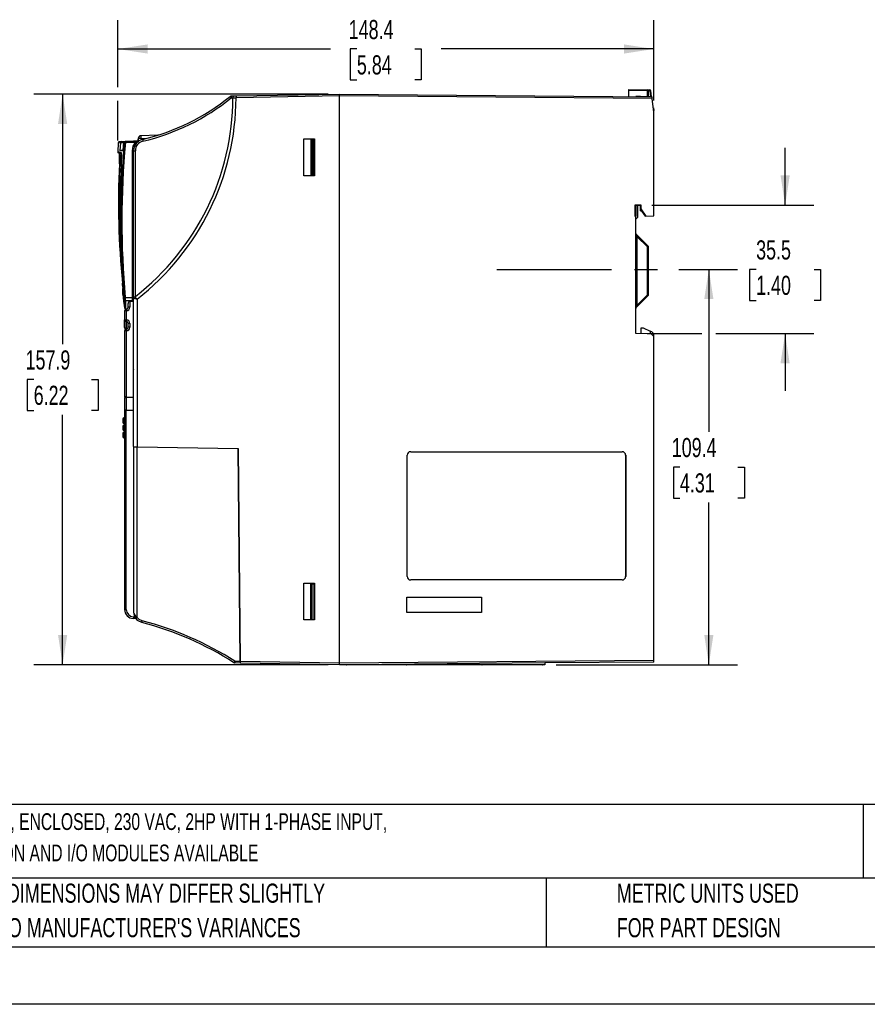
# Model space of a CAD drawing. Header units: millimetres. Extents: x 0 to 699, y 0 to 540.
# Tile 6 of 38: x 156 to 391, y 0 to 272. Entities that reach past the tile are written whole.
import ezdxf

# ---------------------------------------------------------------- set-up
doc = ezdxf.new("R2010")
doc.units = ezdxf.units.MM
doc.header["$LTSCALE"] = 2.5
doc.linetypes.add('CENTERX2', pattern=[20.32, 12.7, -2.54, 2.54, -2.54])
doc.layers.add('CENTER', color=40, linetype='CENTERX2')
doc.layers.add('DIMENSIONS', color=140, linetype='Continuous', lineweight=25)
doc.layers.add('TEXT', color=140, linetype='Continuous', lineweight=25)
doc.styles.add('SLDTEXTSTYLE0', font='TXT', dxfattribs={"width": 0.7})
doc.dimstyles.new('SLDDIMSTYLE0', dxfattribs={"dimtxt": 5.39502, "dimasz": 8.255, "dimexe": 0, "dimexo": 0.0625, "dimgap": 1.348755, "dimtad": 0, "dimtih": 1, "dimtoh": 1, "dimrnd": 1e-09, "dimzin": 12, "dimdsep": 46, "dimtxsty": 'SLDTEXTSTYLE0', "dimsah": 1, "dimcen": 0.09, "dimadec": 0, "dimazin": 3, "dimtfac": 1, "dimtofl": 0, "dimtmove": 0, "dimatfit": 3, "dimfxl": 0, "dimfrac": 2, "dimtolj": 1, "dimtzin": 12, "dimarcsym": 0})
doc.dimstyles.new('SLDDIMSTYLE1', dxfattribs={"dimtxt": 5.39502, "dimasz": 8.255, "dimexe": 0, "dimexo": 0.0625, "dimgap": 1.348755, "dimtad": 0, "dimtih": 1, "dimtoh": 1, "dimrnd": 1e-09, "dimzin": 12, "dimdsep": 46, "dimtxsty": 'SLDTEXTSTYLE0', "dimsah": 1, "dimcen": 0.09, "dimadec": 0, "dimazin": 3, "dimtfac": 1, "dimtmove": 0, "dimatfit": 0, "dimfxl": 0, "dimfrac": 2, "dimtolj": 1, "dimtzin": 12, "dimarcsym": 0})

# ---------------------------------------------------------------- blocks, each defined once
blk = doc.blocks.new('SW_NOTE_0')
at = {"layer": 'TEXT', "color": 0, "linetype": 'CENTERX2', "lineweight": 18, "char_height": 4.6302, "attachment_point": 1, "style": 'SLDTEXTSTYLE0'}
for s, insert in [('WEG ELECTRIC CFW320 SERIES AC GENERAL PURPOSE DRIVE, ENCLOSED, 230 VAC, 2HP WITH 1-PHASE INPUT,', (0, 5.97)), ('SVC, V/Hz OR VVW MODE, A FRAME, OPTIONAL COMMUNICATION AND I/O MODULES AVAILABLE', (0, -2.7))]:
    blk.add_mtext(s, dxfattribs=dict(at, insert=insert))
blk = doc.blocks.new('SW_NOTE_0_3')
at = {"layer": 'TEXT', "color": 0, "linetype": 'CENTERX2', "lineweight": 18, "char_height": 5.2917, "attachment_point": 1, "style": 'SLDTEXTSTYLE0'}
for s, insert in [('PART DIMENSIONS MAY DIFFER SLIGHTLY', (0, 6.82)), ("DUE TO MANUFACTURER'S VARIANCES", (0, -2.73))]:
    blk.add_mtext(s, dxfattribs=dict(at, insert=insert))
blk = doc.blocks.new('SW_NOTE_0_6')
at = {"layer": 'TEXT', "color": 0, "linetype": 'CENTERX2', "lineweight": 18, "char_height": 5.2917, "attachment_point": 1, "style": 'SLDTEXTSTYLE0'}
for s, insert in [('METRIC UNITS USED', (0, 6.82)), ('FOR PART DESIGN', (0, -2.73))]:
    blk.add_mtext(s, dxfattribs=dict(at, insert=insert))
blk = doc.blocks.new('_D_4')
at = {"layer": 'DIMENSIONS'}
for p, q in [((183.08, 253.81), (183.08, 272.32)), ((331.45, 250.11), (331.45, 272.32)), ((183.08, 264.38), (241.94, 264.38)), ((249.25, 264.38), (247.43, 264.38)), ((247.43, 264.38), (247.43, 255.81)), ((265.28, 264.38), (267.09, 264.38)), ((267.09, 264.38), (267.09, 255.81)), ((331.45, 264.38), (272.59, 264.38)), ((247.43, 255.81), (249.25, 255.81)), ((267.09, 255.81), (265.28, 255.81)), ((183.08, 239.07), (183.08, 250))]:
    blk.add_line(p, q, dxfattribs=at)
for points in [[(183.08, 264.38), (191.33, 263.11), (191.33, 265.65)], [(331.45, 264.38), (323.19, 265.65), (323.19, 263.11)]]:
    blk.add_solid(points, dxfattribs=at)
at = {"layer": 'DIMENSIONS', "char_height": 5.292, "attachment_point": 1, "style": 'SLDTEXTSTYLE0'}
for s, insert in [('148.4', (247, 272.41)), ('5.84', (249.25, 262.63))]:
    blk.add_mtext(s, dxfattribs=dict(at, insert=insert))
blk = doc.blocks.new('_D_5')
at = {"layer": 'DIMENSIONS'}
for p, q in [((241.27, 251.91), (159.87, 251.91)), ((167.81, 251.91), (167.81, 182.72)), ((159.8, 172.94), (157.98, 172.94)), ((157.98, 172.94), (157.98, 164.36)), ((175.83, 172.94), (177.64, 172.94)), ((177.64, 172.94), (177.64, 164.36)), ((157.98, 164.36), (159.8, 164.36)), ((177.64, 164.36), (175.83, 164.36)), ((167.81, 93.97), (167.81, 163.16)), ((241.27, 93.97), (159.87, 93.97))]:
    blk.add_line(p, q, dxfattribs=at)
for points in [[(167.81, 251.91), (166.54, 243.65), (169.08, 243.65)], [(167.81, 93.97), (169.08, 102.22), (166.54, 102.22)]]:
    blk.add_solid(points, dxfattribs=at)
at = {"layer": 'DIMENSIONS', "char_height": 5.292, "attachment_point": 1, "style": 'SLDTEXTSTYLE0'}
for s, insert in [('157.9', (157.55, 180.97)), ('6.22', (159.8, 171.19))]:
    blk.add_mtext(s, dxfattribs=dict(at, insert=insert))
blk = doc.blocks.new('_D_6')
at = {"layer": 'DIMENSIONS'}
for p, q in [((367.79, 221.14), (367.79, 237.01)), ((330.92, 221.15), (375.72, 221.14)), ((359.76, 203.39), (357.95, 203.39)), ((357.95, 203.39), (357.95, 194.81)), ((375.8, 203.39), (377.61, 203.39)), ((377.61, 203.39), (377.61, 194.81)), ((357.95, 194.81), (359.76, 194.81)), ((377.61, 194.81), (375.8, 194.81)), ((329.62, 185.65), (344.77, 185.64)), ((348.58, 185.64), (375.71, 185.63)), ((367.78, 185.64), (367.77, 169.76))]:
    blk.add_line(p, q, dxfattribs=at)
for points in [[(367.79, 221.14), (369.06, 229.39), (366.52, 229.39)], [(367.78, 185.64), (366.5, 177.38), (369.04, 177.38)]]:
    blk.add_solid(points, dxfattribs=at)
at = {"layer": 'DIMENSIONS', "char_height": 5.292, "attachment_point": 1, "style": 'SLDTEXTSTYLE0'}
for s, insert in [('35.5', (359.76, 211.42)), ('1.40', (359.76, 201.63))]:
    blk.add_mtext(s, dxfattribs=dict(at, insert=insert))
blk = doc.blocks.new('_D_7')
at = {"layer": 'DIMENSIONS'}
for p, q in [((338.34, 203.4), (354.61, 203.4)), ((346.67, 203.4), (346.67, 158.48)), ((338.66, 148.7), (336.85, 148.7)), ((336.85, 148.7), (336.85, 140.12)), ((354.69, 148.7), (356.5, 148.7)), ((356.5, 148.7), (356.5, 140.12)), ((336.85, 140.12), (338.66, 140.12)), ((356.5, 140.12), (354.69, 140.12)), ((346.67, 93.99), (346.67, 138.92)), ((304.41, 93.99), (354.61, 93.99))]:
    blk.add_line(p, q, dxfattribs=at)
for points in [[(346.67, 203.4), (345.4, 195.15), (347.94, 195.15)], [(346.67, 93.99), (347.94, 102.25), (345.4, 102.25)]]:
    blk.add_solid(points, dxfattribs=at)
at = {"layer": 'DIMENSIONS', "char_height": 5.292, "attachment_point": 1, "style": 'SLDTEXTSTYLE0'}
for s, insert in [('109.4', (336.41, 156.73)), ('4.31', (338.66, 146.94))]:
    blk.add_mtext(s, dxfattribs=dict(at, insert=insert))

msp = doc.modelspace()

# ---------------------------------------------------------------- linework, layer by layer
for p, q in [((214.487, 251.385), (215.318, 251.4)), ((214.487, 250.886), (214.952, 250.894)), ((214.952, 250.894), (214.952, 250.902)), ((215.318, 251.4), (215.809, 251.409)), ((215.809, 251.409), (244.447, 251.908)), ((244.447, 251.408), (215.809, 250.909)), ((244.447, 251.908), (330.929, 251.154)), ((330.991, 250.653), (244.447, 251.408)), ((244.447, 94.469), (244.447, 251.408)), ((324.447, 253.21), (324.447, 252.91)), ((324.447, 253.21), (329.652, 253.119)), ((329.652, 252.82), (324.447, 252.91)), ((324.447, 252.91), (324.447, 251.21)), ((327.788, 251.216), (326.447, 251.193)), ((327.788, 251.216), (330.317, 251.26)), ((327.797, 251.181), (327.797, 251.216)), ((329.652, 253.119), (330.34, 253.107)), ((329.947, 252.82), (329.652, 252.82)), ((329.652, 251.249), (329.652, 252.82)), ((329.947, 251.254), (329.947, 252.82)), ((330.34, 252.808), (329.947, 252.814)), ((330.34, 252.808), (330.535, 251.214)), ((330.84, 251.154), (330.632, 252.844)), ((331.447, 246.939), (330.991, 250.653)), ((331.309, 248.062), (331.439, 247.323)), ((331.447, 247.236), (331.41, 247.236)), ((331.447, 246.939), (331.447, 247.236)), ((331.447, 218.188), (331.447, 246.939)), ((194.151, 240.508), (189.491, 240.386)), ((189.769, 240.498), (189.766, 240.393)), ((194.257, 240.615), (194.449, 240.62)), ((183.214, 238.449), (183.099, 235.885)), ((184.112, 238.745), (183.574, 238.731)), ((183.82, 238.465), (183.678, 236.234)), ((183.825, 238.465), (183.689, 236.333)), ((183.825, 238.465), (184.782, 238.496)), ((184.117, 238.745), (185.074, 238.77)), ((184.602, 236.258), (184.79, 238.497)), ((184.602, 236.356), (184.782, 238.496)), ((184.79, 238.497), (184.901, 238.5)), ((185.074, 238.77), (185.082, 238.77)), ((185.191, 238.773), (185.082, 238.77)), ((187.452, 238.832), (185.191, 238.773)), ((185.193, 238.473), (185.191, 238.473)), ((187.455, 238.532), (185.193, 238.473)), ((188.736, 238.866), (187.452, 238.832)), ((188.021, 238.547), (187.455, 238.532)), ((188.76, 239.649), (188.747, 238.867)), ((188.747, 239.636), (188.747, 239.422)), ((188.747, 238.867), (188.747, 239.422)), ((188.747, 239.422), (188.756, 239.422)), ((189.507, 239.649), (189.5, 239.226)), ((189.507, 239.649), (191.125, 239.692)), ((234.547, 229.308), (234.547, 239.508)), ((234.547, 239.508), (237.547, 239.508)), ((236.469, 239.33), (236.847, 239.337)), ((236.469, 239.33), (236.469, 229.487)), ((236.847, 239.337), (237.347, 239.346)), ((236.847, 239.337), (236.847, 229.48)), ((237.347, 229.471), (237.347, 239.346)), ((237.547, 239.508), (237.547, 229.308)), ((183.116, 235.884), (183.119, 235.883)), ((184.134, 235.367), (183.325, 235.584)), ((183.678, 236.234), (184.602, 236.258)), ((184.602, 236.356), (183.689, 236.333)), ((184.61, 236.357), (184.602, 236.356)), ((187.152, 195.602), (187.152, 236.24)), ((187.447, 236.239), (187.938, 236.239)), ((187.447, 195.433), (187.447, 236.239)), ((187.938, 195.895), (187.938, 236.239)), ((183.744, 232.574), (184.092, 232.48)), ((237.547, 229.308), (234.547, 229.308)), ((236.847, 229.48), (236.469, 229.487)), ((237.347, 229.471), (236.847, 229.48)), ((326.325, 221.271), (327.868, 221.27)), ((326.325, 218.028), (326.325, 221.271)), ((326.325, 221.271), (326.446, 221.15)), ((326.446, 221.15), (326.446, 221.092)), ((326.446, 221.15), (327.747, 221.15)), ((326.446, 221.135), (326.447, 221.135)), ((326.446, 221.092), (326.447, 221.092)), ((326.447, 221.135), (326.447, 221.15)), ((326.503, 221.15), (326.447, 221.149)), ((326.447, 221.092), (326.447, 221.135)), ((326.447, 221.092), (326.447, 218.149)), ((326.947, 221.15), (326.947, 217.787)), ((327.747, 221.15), (327.868, 221.27)), ((327.747, 221.15), (327.747, 221.114)), ((327.747, 221.15), (327.747, 220.093)), ((327.747, 220.077), (327.747, 221.114)), ((327.747, 221.114), (327.747, 221.114)), ((327.868, 221.27), (327.868, 220.115)), ((326.447, 218.149), (326.325, 218.028)), ((326.447, 218.028), (326.325, 218.028)), ((326.447, 218.028), (326.447, 218.149)), ((326.447, 185.649), (326.447, 218.028)), ((327.747, 220.077), (327.868, 220.115)), ((327.747, 219.593), (327.747, 220.093)), ((327.747, 220.093), (327.747, 220.093)), ((329.098, 218.149), (327.747, 220.077)), ((327.747, 219.593), (328.082, 219.599)), ((327.868, 220.115), (329.244, 218.149)), ((329.098, 218.149), (329.244, 218.149)), ((329.244, 218.149), (331.447, 218.188)), ((326.947, 217.787), (326.447, 217.287)), ((329.859, 209.798), (326.535, 213.122)), ((326.741, 212.496), (326.447, 212.496)), ((326.741, 212.496), (326.741, 193.424)), ((329.652, 209.586), (326.741, 212.496)), ((329.652, 196.334), (329.652, 209.586)), ((329.947, 209.586), (329.652, 209.586)), ((329.947, 196.334), (329.947, 209.586)), ((184.452, 196.49), (184.453, 196.485)), ((184.453, 196.485), (184.454, 196.448)), ((326.741, 193.424), (329.652, 196.334)), ((329.652, 196.334), (329.947, 196.334)), ((185.156, 195.632), (187.152, 195.602)), ((187.152, 194.655), (185.21, 194.684)), ((185.947, 192.913), (185.947, 193.941)), ((187.447, 194.539), (186.438, 194.519)), ((186.438, 194.519), (186.438, 192.913)), ((187.152, 194.533), (187.152, 194.655)), ((187.447, 154.339), (187.447, 195.433)), ((188.429, 195.187), (188.429, 154.322)), ((326.535, 192.798), (329.859, 196.122)), ((184.947, 191.9), (184.947, 189.446)), ((185.438, 191.9), (184.947, 191.9)), ((185.193, 192.505), (185.725, 192.496)), ((185.454, 192.4), (185.437, 192.4)), ((185.454, 192.395), (185.438, 192.395)), ((185.455, 191.901), (185.438, 191.9)), ((185.438, 191.9), (185.438, 189.446)), ((186.438, 192.913), (185.947, 192.913)), ((326.447, 193.424), (326.741, 193.424)), ((326.535, 192.798), (326.535, 192.798)), ((184.947, 189.446), (185.438, 189.446)), ((184.947, 187.275), (184.947, 189.446)), ((185.438, 189.446), (185.455, 189.446)), ((185.455, 188.951), (185.438, 188.951)), ((185.438, 186.846), (185.438, 188.951)), ((185.455, 186.842), (185.455, 188.951)), ((185.947, 187.358), (185.947, 188.438)), ((186.438, 188.438), (185.947, 188.438)), ((186.438, 188.438), (186.438, 187.358)), ((184.947, 186.346), (184.947, 168.083)), ((185.438, 186.346), (184.947, 186.346)), ((185.454, 186.842), (185.438, 186.841)), ((185.438, 186.346), (185.438, 168.074)), ((185.455, 186.346), (185.438, 186.346)), ((186.438, 187.358), (185.947, 187.358)), ((330.747, 185.574), (326.447, 185.649)), ((327.947, 185.623), (327.947, 187.21)), ((327.947, 187.21), (328.466, 187.201)), ((328.466, 187.201), (330.447, 186.277)), ((330.447, 186.277), (330.447, 185.579)), ((330.869, 186.08), (330.447, 186.277)), ((331.447, 184.849), (330.747, 185.574)), ((187.404, 175.621), (187.404, 183.657)), ((187.404, 183.657), (187.447, 183.657)), ((187.447, 183.639), (187.404, 183.657)), ((331.447, 184.849), (331.447, 185.174)), ((331.447, 95.229), (331.447, 184.849)), ((187.447, 175.639), (187.404, 175.621)), ((187.447, 175.621), (187.404, 175.621)), ((185.438, 168.074), (184.947, 168.083)), ((184.947, 167.917), (185.438, 167.921)), ((184.947, 167.917), (184.947, 164.461)), ((185.438, 168.074), (187.447, 168.039)), ((187.447, 167.939), (185.438, 167.921)), ((185.438, 167.921), (185.438, 164.456)), ((185.438, 164.456), (184.947, 164.461)), ((184.947, 164.367), (185.438, 164.371)), ((184.947, 164.367), (184.947, 109.276)), ((185.438, 164.456), (187.447, 164.439)), ((185.438, 164.371), (187.447, 164.389)), ((185.438, 109.276), (185.438, 164.371)), ((186.747, 164.445), (186.747, 164.383)), ((184.447, 162.012), (184.447, 161.646)), ((184.447, 161.646), (184.447, 161.065)), ((184.947, 162.317), (184.731, 162.304)), ((184.731, 162.087), (184.947, 162.101)), ((184.731, 162.087), (184.731, 161.721)), ((184.731, 161.721), (184.947, 161.713)), ((184.947, 161.347), (184.731, 161.355)), ((184.731, 161.355), (184.731, 160.765)), ((184.447, 160.012), (184.447, 159.646)), ((184.447, 159.646), (184.447, 159.065)), ((184.731, 160.765), (184.947, 160.754)), ((184.947, 160.317), (184.731, 160.304)), ((184.731, 160.087), (184.947, 160.101)), ((184.731, 160.087), (184.731, 159.721)), ((184.731, 159.721), (184.947, 159.713)), ((184.947, 159.347), (184.731, 159.355)), ((184.731, 159.355), (184.731, 158.765)), ((184.731, 158.765), (184.947, 158.754)), ((184.947, 158.317), (184.731, 158.304)), ((184.731, 158.087), (184.947, 158.101)), ((184.731, 158.087), (184.731, 157.721)), ((184.447, 158.012), (184.447, 157.646)), ((184.447, 157.646), (184.447, 157.065)), ((184.731, 157.721), (184.947, 157.713)), ((184.947, 157.347), (184.731, 157.355)), ((184.731, 157.355), (184.731, 156.765)), ((184.731, 156.765), (184.947, 156.754)), ((187.447, 154.339), (187.447, 154.337)), ((187.447, 154.339), (188.429, 154.322)), ((187.447, 154.337), (187.447, 108.569)), ((188.429, 154.322), (216.424, 153.833)), ((188.429, 154.322), (188.429, 154.305)), ((188.429, 107.08), (188.429, 154.303)), ((188.429, 154.303), (216.405, 153.814)), ((191.599, 154.266), (191.597, 154.25)), ((197.964, 154.155), (197.964, 154.138)), ((216.407, 153.816), (216.405, 153.814)), ((216.919, 94.95), (216.405, 153.814)), ((216.424, 153.833), (216.938, 94.95)), ((264.147, 152.944), (322.647, 152.944)), ((264.147, 152.944), (264.147, 152.942)), ((264.147, 152.942), (322.647, 152.942)), ((322.647, 152.944), (322.647, 152.942)), ((263.141, 118.439), (263.141, 151.939)), ((263.141, 151.939), (263.144, 151.939)), ((263.144, 118.439), (263.144, 151.939)), ((323.65, 151.939), (323.65, 118.439)), ((323.652, 151.939), (323.65, 151.939)), ((323.652, 151.939), (323.652, 118.439)), ((263.144, 118.439), (263.141, 118.439)), ((264.147, 117.434), (264.147, 117.436)), ((322.647, 117.436), (264.147, 117.436)), ((322.647, 117.434), (264.147, 117.434)), ((322.647, 117.434), (322.647, 117.436)), ((323.652, 118.439), (323.65, 118.439)), ((234.547, 106.369), (234.547, 116.569)), ((234.547, 116.569), (237.547, 116.569)), ((236.469, 116.391), (236.847, 116.398)), ((236.469, 106.548), (236.469, 116.391)), ((236.847, 116.398), (237.347, 116.407)), ((236.847, 106.541), (236.847, 116.398)), ((237.347, 116.407), (237.347, 106.532)), ((237.547, 116.569), (237.547, 106.369)), ((263.108, 112.677), (283.785, 112.677)), ((263.108, 108.401), (263.108, 112.677)), ((263.108, 112.677), (263.111, 112.675)), ((263.111, 112.675), (283.783, 112.675)), ((263.111, 108.403), (263.111, 112.675)), ((283.785, 112.677), (283.783, 112.675)), ((283.783, 112.675), (283.783, 108.403)), ((283.785, 112.677), (283.785, 108.401)), ((184.947, 109.276), (185.438, 109.276)), ((187.403, 107.276), (187.742, 107.27)), ((188.049, 106.765), (187.403, 106.776)), ((237.547, 106.369), (234.547, 106.369)), ((236.847, 106.541), (236.469, 106.548)), ((236.847, 106.541), (237.347, 106.532)), ((263.111, 108.403), (263.108, 108.401)), ((283.785, 108.401), (263.108, 108.401)), ((283.783, 108.403), (263.111, 108.403)), ((283.785, 108.401), (283.783, 108.403)), ((216.823, 106.149), (216.84, 106.149)), ((215.5, 94.975), (216.919, 94.95)), ((216.932, 94.45), (215.5, 94.475)), ((216.932, 94.45), (216.943, 94.45)), ((216.938, 94.95), (216.943, 94.45)), ((216.938, 94.95), (244.447, 94.469)), ((244.447, 93.969), (216.943, 94.45)), ((244.447, 94.469), (331.447, 95.229)), ((247.103, 93.993), (244.447, 93.969)), ((247.041, 93.98), (246.342, 93.98)), ((247.041, 93.98), (247.041, 93.993)), ((262.989, 93.98), (247.041, 93.98)), ((301.238, 94.465), (247.103, 93.993)), ((301.238, 93.993), (247.103, 93.993)), ((262.989, 93.98), (262.989, 93.993)), ((283.904, 93.98), (262.989, 93.98)), ((299.852, 93.98), (283.904, 93.98)), ((299.852, 93.98), (299.852, 93.993)), ((331.447, 94.729), (301.238, 94.465)), ((301.238, 94.465), (301.238, 93.993)), ((330.325, 94.719), (330.343, 94.719))]:
    msp.add_line(p, q)
at = {"color": 7, "linetype": 'Continuous'}
msp.add_line((698.506, 0.007), (0.006, 0.007), dxfattribs=at)
at = {"flags": 128}
for points in [[(215.318, 251.4), (215.169, 251.369), (215.056, 251.275), (215.01, 251.198), (214.977, 251.107), (214.958, 251.007), (214.952, 250.902)], [(214.952, 250.902), (215.107, 250.903), (215.311, 250.905), (215.551, 250.907), (215.809, 250.909)], [(244.447, 251.408), (244.447, 251.51), (244.447, 251.605), (244.447, 251.762), (244.447, 251.868), (244.447, 251.898), (244.447, 251.908)], [(327.785, 251.181), (327.786, 251.207), (327.788, 251.216)], [(327.797, 251.216), (327.894, 251.207), (327.985, 251.179)], [(330.991, 250.653), (330.976, 250.77), (330.964, 250.869), (330.947, 251.007), (330.939, 251.071), (330.934, 251.117), (330.929, 251.154)], [(183.419, 238.707), (183.391, 238.699), (183.289, 238.63), (183.209, 238.446)], [(183.247, 238.447), (183.327, 238.45), (183.82, 238.465)], [(187.152, 236.24), (187.376, 237.473), (188.021, 238.547)], [(188.241, 238.349), (188.436, 238.552), (188.623, 238.717)], [(184.066, 235.635), (183.412, 235.806), (183.103, 235.887), (183.116, 235.884)], [(184.09, 232.439), (184.145, 233.654), (184.153, 234.201)], [(184.449, 196.484), (184.678, 194.569), (184.908, 192.769)], [(184.916, 194.952), (184.912, 193.739), (184.909, 193.01), (184.907, 192.766), (184.907, 192.769)], [(185.21, 194.684), (185.204, 193.51), (185.201, 192.777), (185.199, 192.506), (185.199, 192.52)], [(187.72, 195.761), (187.877, 195.851), (187.938, 195.895)], [(184.731, 162.304), (184.727, 162.311), (184.725, 162.297), (184.725, 162.273), (184.725, 162.269), (184.725, 162.216), (184.727, 162.162), (184.731, 162.087)], [(184.947, 162.317), (184.848, 162.311), (184.726, 162.303)], [(184.731, 160.304), (184.727, 160.311), (184.725, 160.297), (184.725, 160.273), (184.725, 160.269), (184.725, 160.216), (184.727, 160.162), (184.731, 160.087)], [(184.731, 158.304), (184.727, 158.311), (184.725, 158.297), (184.725, 158.273), (184.725, 158.269), (184.725, 158.216), (184.727, 158.162), (184.731, 158.087)], [(184.947, 160.317), (184.848, 160.311), (184.726, 160.303)], [(184.947, 158.317), (184.848, 158.311), (184.726, 158.303)], [(189.69, 105.665), (188.697, 106.131), (188.036, 106.783)], [(189.808, 106.149), (189.039, 106.497), (188.429, 107.08)], [(244.447, 93.969), (244.447, 93.98), (244.447, 94.01), (244.447, 94.116), (244.447, 94.273), (244.447, 94.368), (244.447, 94.469)]]:
    msp.add_lwpolyline(points, dxfattribs=at)
for centre, radius, start, end in [((145.113, 251.063), 69.839, 307.82116, 359.86077), ((145.104, 251.063), 70.705, 307.78947, 359.87463), ((176.275, 297.783), 60, 283.14428, 309.17998), ((176.267, 297.78), 60.497, 283.14366, 309.18059), ((214.496, 250.886), 0.5, 91, 129.17998), ((221.107, 256.447), 8.646, 216.75737, 220.03515), ((221.651, 251.135), 7.168, 178.00162, 181.99838), ((222.973, 251.159), 7.168, 178.00162, 181.99838), ((327.797, 250.716), 0.5, 90, 91), ((325.354, 252.969), 4.301, 358.00162, 1.99838), ((329.647, 252.82), 0.3, 0, 89), ((329.662, 251.164), 0.661, 359.56627, 8.37805), ((330.325, 250.76), 0.5, 52.34676, 90), ((326.041, 252.957), 4.301, 358.00162, 1.99838), ((330.334, 252.808), 0.3, 7, 89), ((326.215, 286.998), 34.439, 276.87878, 277.36925), ((331.104, 248.966), 1.677, 280.18513, 281.53046), ((330.947, 247.236), 0.5, 0, 10), ((189.497, 239.636), 0.75, 91.5, 180), ((189.51, 239.636), 0.75, 91.5, 179), ((225.305, 240.823), 35.817, 180.69968, 181.8784), ((184.119, 238.445), 0.3, 91.45633, 176.03424), ((184.125, 238.444), 0.3, 91.45596, 176.05463), ((418.466, 216.847), 234.567, 174.70329, 185.19269), ((418.647, 216.847), 234.453, 174.70742, 185.19155), ((185.081, 238.469), 0.301, 91.41966, 174.8276), ((185.089, 238.47), 0.301, 91.41059, 174.86884), ((185.199, 238.474), 0.299, 91.59047, 174.97521), ((187.361, 263.239), 24.861, 264.32179, 264.99232), ((189.267, 238.659), 4.078, 178.39138, 182.60632), ((190.647, 236.239), 3.2, 103.14428, 180), ((191.751, 238.72), 4.3, 178.49987, 182.49948), ((190.638, 236.239), 2.7, 103.14428, 180), ((190.896, 233.064), 6.191, 110.41735, 117.66602), ((184.04, 233.898), 6.121, 46.65556, 49.42877), ((188.728, 239.166), 0.3, 271.5, 303.2465), ((189.134, 228.919), 10.737, 88.00695, 91.99305), ((197.126, 240.654), 7.323, 190.21788, 194.11559), ((183.377, 235.88), 0.3, 177.35911, 254.98523), ((147.245, 234.761), 36.342, 356.57164, 1.20841), ((155.497, 234.147), 28.291, 356.81244, 2.67683), ((184.365, 235.615), 0.3, 176.17667, 211.95167), ((179.579, 234.641), 4.595, 354.50381, 12.49727), ((181.97, 234.761), 2.26, 345.62685, 16.50644), ((187.225, 211.738), 24.502, 89.48106, 90.17035), ((411.427, 221.82), 228.16, 177.29508, 185.58454), ((378.811, 221.967), 195.356, 176.88766, 184.42274), ((183.851, 235.985), 3.413, 264.4731, 268.20179), ((424.428, 218.664), 240.732, 176.71983, 184.53142), ((326.747, 213.334), 0.3, 180, 225), ((389.748, 233.67), 66.469, 198.00692, 198.57518), ((325.476, 213.866), 5.98, 314.29607, 317.13566), ((329.647, 209.586), 0.3, 0, 45), ((184.506, 198.954), 0.682, 95.05372, 103.16682), ((155.728, 196.541), 28.787, 3.80092, 6.13506), ((158.893, 197.331), 25.659, 2.43145, 5.17409), ((190.427, 199.829), 5.859, 181.78224, 190.95864), ((237.863, 197.275), 53.42, 178.79588, 180.67336), ((184.748, 198.428), 0.295, 141.36299, 186.07945), ((112.977, 200.172), 71.574, 357.01763, 358.59728), ((325.476, 192.054), 5.98, 42.86434, 45.70393), ((329.647, 196.334), 0.3, 315, 0), ((184.916, 197.463), 1.846, 268.33735, 277.46408), ((167.553, 193.875), 17.396, 3.55159, 5.74832), ((185.213, 194.983), 0.299, 185.90189, 269.25213), ((107.446, 190.731), 77.864, 2.90993, 3.60841), ((186.491, 193.976), 0.545, 95.57598, 183.67741), ((187.225, 193.886), 1.717, 82.5676, 92.42731), ((123.509, 195.128), 63.644, 359.57381, 0.42619), ((187.147, 194.354), 0.301, 37.63899, 89.09793), ((187.82, 195.399), 0.375, 105.4248, 173.44309), ((200.003, 243.592), 49.769, 255.38668, 256.55263), ((214.798, 228.555), 42.529, 230.45332, 231.68208), ((185.205, 192.805), 0.3, 187.45096, 268.99577), ((185.447, 191.9), 0.5, 90, 180), ((192.037, 192.148), 6.603, 177.85232, 182.14768), ((191.983, 192.168), 6.533, 177.96314, 182.3484), ((185.435, 192.917), 0.52, 272.03899, 359.5629), ((185.429, 192.909), 1.009, 271.5107, 0.20658), ((185.433, 192.908), 0.514, 306.52662, 0.50862), ((326.747, 192.586), 0.3, 134.99895, 179.99925), ((326.747, 192.586), 0.3, 135, 180), ((376.463, 176.64), 52.478, 161.3473, 162.06705), ((185.444, 189.448), 0.497, 180.27633, 269.28665), ((193.524, 189.198), 8.09, 178.24666, 181.75334), ((195.063, 189.198), 9.611, 178.52424, 181.47576), ((185.435, 188.443), 1.003, 359.75083, 88.82547), ((185.441, 188.445), 0.506, 359.21615, 88.39058), ((185.447, 187.275), 0.5, 180, 248.33915), ((185.447, 186.346), 0.5, 90, 180), ((192.086, 186.594), 6.653, 177.86725, 182.13275), ((192.218, 186.616), 6.768, 178.0542, 182.2863), ((185.435, 187.362), 0.52, 271.9993, 359.55311), ((185.429, 187.355), 1.009, 271.49199, 0.19364), ((330.447, 185.174), 1, 0, 65), ((184.747, 162.012), 0.3, 90, 180), ((184.668, 161.751), 0.342, 79.33253, 130.18537), ((184.668, 161.385), 0.342, 79.33253, 130.18537), ((184.742, 161.65), 0.295, 180.77164, 267.86058), ((184.747, 161.065), 0.3, 180, 267), ((186.681, 161.538), 1.959, 174.63898, 185.36102), ((184.747, 160.012), 0.3, 90, 180), ((184.668, 159.751), 0.342, 79.33253, 130.18537), ((184.668, 159.385), 0.342, 79.33253, 130.18537), ((184.742, 159.65), 0.295, 180.77164, 267.86058), ((184.747, 159.065), 0.3, 180, 267), ((184.747, 158.012), 0.3, 90, 180), ((184.668, 157.751), 0.342, 79.33253, 130.18537), ((186.681, 159.538), 1.959, 174.63898, 185.36102), ((184.668, 157.385), 0.342, 79.33253, 130.18537), ((184.742, 157.65), 0.295, 180.77164, 267.86058), ((184.747, 157.065), 0.3, 180, 267), ((186.681, 157.538), 1.959, 174.63898, 185.36102), ((264.147, 151.939), 1.005, 90.00964, 179.99036), ((264.147, 151.939), 1.003, 90.00966, 179.99036), ((322.647, 151.939), 1.005, 0.00964, 89.99036), ((322.647, 151.939), 1.003, 0.00964, 89.99036), ((264.147, 118.439), 1.005, 180.00964, 269.99036), ((264.147, 118.439), 1.003, 180.00964, 269.99036), ((322.647, 118.439), 1.005, 270.00964, 359.99036), ((322.647, 118.439), 1.003, 270.00962, 359.99036), ((187.447, 109.276), 2.5, 180, 269), ((187.438, 109.276), 2, 180, 269), ((194.567, 107.026), 7.168, 178.00162, 181.99838), ((189.348, 108.755), 1.91, 185.6064, 241.2579), ((190.447, 108.569), 3, 180, 216.53528), ((195.36, 97.52), 11.808, 125.94282, 128.3352), ((190.447, 108.569), 3, 216.95172, 229.46956), ((196.903, 104.173), 7.365, 164.43299, 168.3069), ((167.001, 18.572), 90, 57.58896, 75.39811), ((167.005, 18.6), 90.47, 57.58598, 75.4011), ((222.148, 90.601), 7.958, 146.65743, 150.22468), ((215.508, 94.975), 0.5, 237.58896, 269), ((222.663, 94.725), 7.168, 178.00162, 181.99838), ((246.342, 94.28), 0.3, 258.95615, 270), ((262.989, 94.28), 0.3, 270, 286.73104), ((283.904, 94.28), 0.3, 253.26896, 270), ((300.552, 94.28), 0.3, 270, 286.73104), ((330.325, 95.219), 0.5, 269, 270), ((-3.705, 94.979), 335.152, 359.95726, 0.04274)]:
    msp.add_arc(centre, radius, start, end)
for centre, major_axis, ratio, start_param, end_param in [((188.447, 154.32), (1, -0.017), 0.0174525, 3.1418921, 4.6952351), ((216.928, 94.95), (-0.004, 0.5), 0.0174464, 1.570644, 3.1411358)]:
    msp.add_ellipse(centre, major_axis=major_axis, ratio=ratio, start_param=start_param, end_param=end_param)
at = {"color": 179, "linetype": 'Continuous', "lineweight": 18}
msp.add_open_spline([(183.077, 235.894), (183.077, 235.889), (183.077, 235.88), (183.077, 235.866), (183.08, 235.832), (183.089, 235.789), (183.11, 235.741), (183.134, 235.702), (183.166, 235.665), (183.204, 235.633), (183.243, 235.611), (183.27, 235.6), (183.284, 235.595), (183.286, 235.594), (183.288, 235.594), (183.291, 235.593), (183.292, 235.592), (183.293, 235.592), (183.293, 235.592), (183.294, 235.592), (183.294, 235.592), (183.295, 235.592), (183.296, 235.591), (183.297, 235.591), (183.298, 235.591), (183.299, 235.591), (183.299, 235.591), (183.299, 235.59)], degree=3, knots=[0, 0, 0, 0, 0.031157, 0.0616635, 0.0914447, 0.2513634, 0.3389411, 0.4301017, 0.5424539, 0.6557537, 0.7496797, 0.8337474, 0.84171, 0.8456822, 0.84971, 0.8552059, 0.8616048, 0.8626155, 0.8644851, 0.8673693, 0.8712876, 0.8822525, 0.8974046, 0.919859, 0.963827, 0.9812273, 1, 1, 1, 1], dxfattribs=at)
at = {"layer": 'CENTER'}
msp.add_line((288.017, 203.403), (335.165, 203.403), dxfattribs=at)
at = {"layer": 'TEXT'}
for p, q in [((682.625, 55.315), (15.875, 55.315)), ((389.397, 55.315), (389.397, 34.925)), ((682.625, 34.925), (15.875, 34.925)), ((301.616, 34.925), (301.616, 15.875)), ((15.875, 15.875), (682.625, 15.875))]:
    msp.add_line(p, q, dxfattribs=at)

# ---------------------------------------------------------------- block references
at = {"layer": 'TEXT', "linetype": 'CENTERX2', "lineweight": 18}
for name, p in [('SW_NOTE_0', (18.971, 46.914)), ('SW_NOTE_0_3', (137.798, 26.589)), ('SW_NOTE_0_6', (321.196, 26.589))]:
    msp.add_blockref(name, p, dxfattribs=at)

# ---------------------------------------------------------------- dimensions: what is measured, and where the dimension line sits
at = {"layer": 'DIMENSIONS'}
dim = msp.add_linear_dim(base=(331.447, 264.382), p1=(183.077, 235.894), p2=(331.447, 246.939), dimstyle='SLDDIMSTYLE0', dxfattribs=at)
dim.commit()
dim.dimension.update_dxf_attribs({"geometry": '_D_4', "text_midpoint": (257.262, 264.382), "dimtype": 160})
for base, p1, p2, angle, dimstyle, picture, middle in [((167.811, 93.969), (244.447, 251.908), (244.447, 93.969), 90, 'SLDDIMSTYLE0', '_D_5', (167.811, 172.939)), ((367.775, 185.637), (327.747, 221.15), (326.447, 185.649), 89.98254, 'SLDDIMSTYLE1', '_D_6', (367.78, 203.387)), ((346.675, 203.403), (301.238, 93.993), (335.165, 203.403), 90, 'SLDDIMSTYLE0', '_D_7', (346.675, 148.698))]:
    dim = msp.add_linear_dim(base=base, p1=p1, p2=p2, angle=angle, dimstyle=dimstyle, dxfattribs=at)
    dim.commit()
    dim.dimension.update_dxf_attribs({"geometry": picture, "text_midpoint": middle, "dimtype": 160})

doc.saveas('drawing.dxf')
